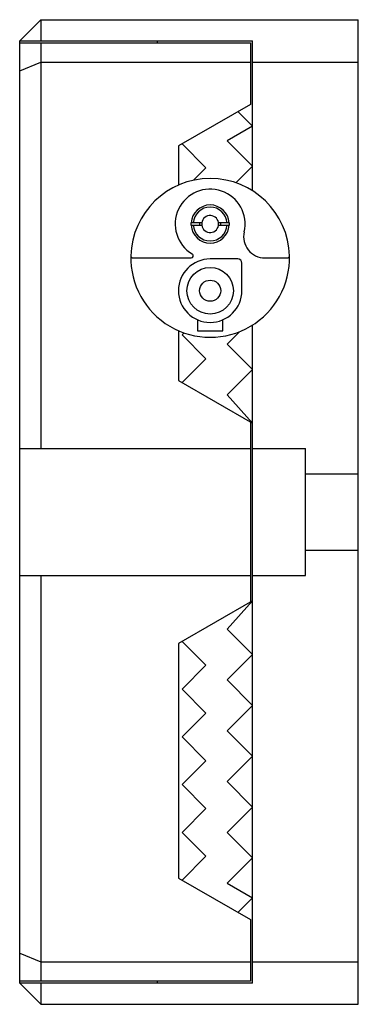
# Paper-space layout '_Rechts' of a CAD drawing. Header units: millimetres. Extents: x -16 to 0, y -23.2 to 23.2.
import ezdxf

# ---------------------------------------------------------------- set-up
doc = ezdxf.new("R2010")
doc.units = ezdxf.units.MM

psp = doc.layouts.new('_Rechts')

# ---------------------------------------------------------------- linework, layer by layer
at = {"color": 7, "linetype": 'Continuous', "lineweight": 25}
for p, q in [((-16, 22.25), (-15, 23.25)), ((-15, 23.25), (-15, 22.25)), ((-15, 23.25), (0, 23.25)), ((0, -23.25), (0, 23.25)), ((-16, 22.25), (-5, 22.25)), ((-16, -22.25), (-16, 22.25)), ((-16, 22.15), (-5.1, 22.15)), ((-15, 22.15), (-15, 3)), ((-9.5, 22.25), (-9.5, 22.15)), ((-5.1, 22.15), (-5.1, 19.25)), ((-5, 15.172), (-5, 22.25)), ((-16, 20.836), (-15, 21.25)), ((-15, 21.25), (-5.1, 21.25)), ((-5, 21.25), (0, 21.25)), ((-5.1, 19.25), (-8.5, 17.287)), ((-5.687, 18.911), (-5, 18.225)), ((-5, 18.225), (-6.2, 17.532)), ((-8.5, 17.287), (-8.5, 15.437)), ((-7.2, 16.259), (-8.327, 17.387)), ((-6.2, 17.532), (-5, 16.332)), ((-5, 16.332), (-5.784, 15.548)), ((-7.794, 15.665), (-7.2, 16.259)), ((-7.798, 13.65), (-7.899, 13.65)), ((-7.899, 13.55), (-7.397, 13.55)), ((-6.101, 13.65), (-6.603, 13.65)), ((-6.202, 13.55), (-6.101, 13.55)), ((-6.101, 13.65), (-6.1, 13.6)), ((-6.1, 13.6), (-6.101, 13.55)), ((-10.649, 12), (-7.901, 12)), ((-5.7, 11.95), (-7, 11.95)), ((-5.5, 10.45), (-5.5, 11.75)), ((-4.419, 12), (-3.351, 12)), ((-7.6, 9.075), (-7.6, 8.554)), ((-6.4, 8.554), (-6.4, 9.075)), ((-8.5, 8.563), (-8.5, 6.213)), ((-8.327, 8.368), (-8.236, 8.459)), ((-7.6, 8.554), (-6.4, 8.554)), ((-5.618, 8.514), (-6.2, 7.932)), ((-5, -22.25), (-5, 8.828)), ((-7.2, 7.241), (-8.327, 8.368)), ((-6.2, 7.932), (-5, 6.732)), ((-8.327, 6.113), (-7.2, 7.241)), ((-5, 6.732), (-6.2, 5.532)), ((-8.5, 6.213), (-5, 4.192)), ((-6.2, 5.532), (-5, 4.192)), ((-5.1, 4.25), (-5.1, -4.25)), ((-16, 3), (-5.1, 3)), ((-5, 3), (-2.5, 3)), ((-2.5, -3), (-2.5, 3)), ((-2.5, 1.8), (0, 1.8)), ((-2.5, -1.8), (0, -1.8)), ((-16, -3), (-5.1, -3)), ((-15, -3), (-15, -22.15)), ((-5, -3), (-2.5, -3)), ((-5, -4.192), (-8.5, -6.213)), ((-5, -4.192), (-6.2, -5.532)), ((-6.2, -5.532), (-5, -6.732)), ((-8.5, -6.213), (-8.5, -17.287)), ((-7.2, -7.241), (-8.327, -6.113)), ((-5, -6.732), (-6.2, -7.932)), ((-8.327, -8.368), (-7.2, -7.241)), ((-7.2, -9.495), (-8.327, -8.368)), ((-6.2, -7.932), (-5, -9.132)), ((-5, -9.132), (-6.2, -10.332)), ((-8.327, -10.623), (-7.2, -9.495)), ((-7.2, -11.75), (-8.327, -10.623)), ((-6.2, -10.332), (-5, -11.532)), ((-5, -11.532), (-6.2, -12.732)), ((-8.327, -12.877), (-7.2, -11.75)), ((-7.2, -14.005), (-8.327, -12.877)), ((-6.2, -12.732), (-5, -13.932)), ((-5, -13.932), (-6.2, -15.132)), ((-8.327, -15.132), (-7.2, -14.005)), ((-7.2, -16.259), (-8.327, -15.132)), ((-6.2, -15.132), (-5, -16.332)), ((-8.327, -17.387), (-7.2, -16.259)), ((-5, -16.332), (-6.2, -17.532)), ((-8.5, -17.287), (-5.1, -19.25)), ((-6.2, -17.532), (-5, -18.225)), ((-5, -18.225), (-5.687, -18.911)), ((-5.1, -19.25), (-5.1, -22.15)), ((-16, -20.836), (-15, -21.25)), ((-15, -21.25), (-5.1, -21.25)), ((-5, -21.25), (0, -21.25)), ((-5.1, -22.15), (-16, -22.15)), ((-5, -22.25), (-16, -22.25)), ((-16, -22.25), (-15, -23.25)), ((-15, -22.25), (-15, -23.25)), ((-9.5, -22.15), (-9.5, -22.25)), ((-15, -23.25), (0, -23.25))]:
    psp.add_line(p, q, dxfattribs=at)
at = {"color": 7, "linetype": 'Continuous', "lineweight": 25, "flags": 128}
psp.add_lwpolyline([(-7.899, 13.55), (-7.9, 13.6), (-7.899, 13.65)], dxfattribs=at)
at = {"color": 7, "linetype": 'Continuous', "lineweight": 25}
for radius in [1.1, 0.5]:
    psp.add_circle((-7, 10.45), radius, dxfattribs=at)
for centre, radius, start, end in [((-7, 12), 3.75, 1.5699, 178.4301), ((-7, 13.6), 1.65, 346.9139, 238.9973), ((-7, 13.6), 0.9, 3.1847, 176.8153), ((-7, 13.6), 0.8, 3.5833, 176.4167), ((-7, 13.6), 0.4, 187.1808, 172.8192), ((-7, 13.6), 0.9, 183.1847, 356.8153), ((-7, 13.6), 0.8, 183.5833, 356.4167), ((-7, 13.6), 0.5, 174.2608, 185.7392), ((-7, 13.6), 0.4, 172.8192, 187.1808), ((-7, 13.6), 0.5, 354.2608, 5.7392), ((-4.419, 13), 1, 166.9139, 270), ((-7, 12), 3.75, 178.4301, 1.5699), ((-10.649, 12.1), 0.1, 178.4301, 270), ((-7.901, 12.1), 0.1, 270, 58.9973), ((-3.351, 12.1), 0.1, 270, 1.5699), ((-7, 10.45), 1.5, 90, 0), ((-5.7, 11.75), 0.2, 0, 90)]:
    psp.add_arc(centre, radius, start, end, dxfattribs=at)
for points in [[(-7.397, 13.65), (-7.508, 13.65), (-7.642, 13.65), (-7.775, 13.65), (-7.798, 13.65)], [(-6.603, 13.55), (-6.492, 13.55), (-6.358, 13.55), (-6.225, 13.55), (-6.202, 13.55)]]:
    psp.add_open_spline(points, degree=3, knots=[0, 0, 0, 0, 0.826801, 1, 1, 1, 1], dxfattribs=at)

doc.saveas('drawing.dxf')
